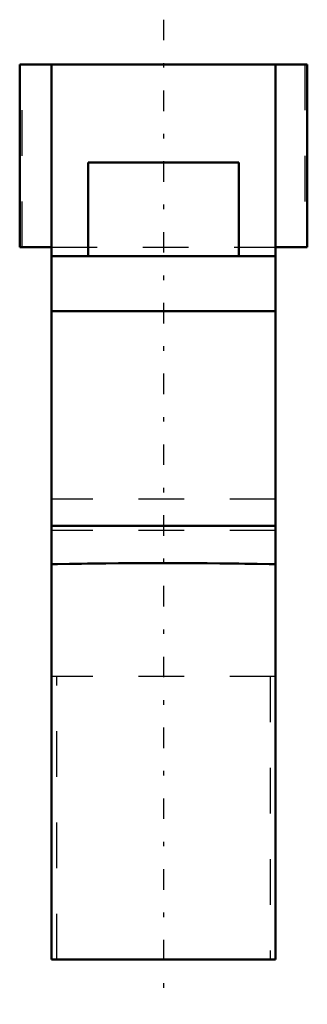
# Model space of a CAD drawing. Header units: millimetres. Extents: x -3.1 to 3.1, y -1 to 20.6.
import ezdxf

# ---------------------------------------------------------------- set-up
doc = ezdxf.new("R2010")
doc.units = ezdxf.units.MM
doc.linetypes.add('Center', pattern=[1.5, 0.45, -0.5, 0.05, -0.5])
doc.linetypes.add('Dashed', pattern=[2, 1, -1])
for name, color, linetype, lineweight in [('AM_0', 7, 'Continuous', 30), ('AM_3', 7, 'Dashed', 5), ('AM_7', 7, 'Center', 5)]:
    doc.layers.add(name, color=color, linetype=linetype, lineweight=lineweight)

msp = doc.modelspace()

# ---------------------------------------------------------------- linework, layer by layer
at = {"layer": 'AM_0', "color": 7, "linetype": 'Continuous', "lineweight": 50}
for p, q in [((-3.15, 19.6), (-3.15, 15.6)), ((-3.15, 19.6), (3.15, 19.6)), ((-2.45, 0), (-2.45, 19.6)), ((2.45, 19.6), (2.45, 0)), ((3.15, 19.6), (3.15, 15.6)), ((1.65, 17.45), (-1.65, 17.45)), ((-1.65, 17.45), (-1.65, 15.4)), ((1.65, 15.4), (1.65, 17.45)), ((-3.15, 15.6), (-2.45, 15.6)), ((2.45, 15.6), (3.15, 15.6)), ((2.45, 15.4), (-2.45, 15.4)), ((2.45, 14.2), (-2.45, 14.2)), ((2.45, 9.5), (-2.45, 9.5)), ((2.45, 0), (-2.45, 0))]:
    msp.add_line(p, q, dxfattribs=at)
msp.add_lwpolyline([(-2.45, 8.657), (-2.322, 8.66), (-2.062, 8.664), (-1.798, 8.668), (-1.665, 8.669), (-1.53, 8.671), (-1.26, 8.674), (-0.986, 8.676), (-0.711, 8.678), (-0.433, 8.679), (-0.155, 8.679), (-0.016, 8.68), (0.124, 8.679), (0.403, 8.679), (0.682, 8.678), (0.959, 8.676), (1.236, 8.674), (1.511, 8.671), (1.647, 8.67), (1.783, 8.668), (2.052, 8.664), (2.318, 8.66), (2.45, 8.657)], dxfattribs=at)
at = {"layer": 'AM_3', "color": 6, "linetype": 'Dashed', "lineweight": 25}
for p, q in [((-3.095, 15.6), (-3.095, 19.6)), ((3.095, 19.6), (3.095, 15.6)), ((-2.45, 15.6), (2.45, 15.6)), ((2.45, 10.08), (-2.45, 10.08)), ((2.45, 9.393), (-2.45, 9.393)), ((2.45, 6.2), (-2.45, 6.2)), ((-2.34, 0), (-2.34, 6.2)), ((2.34, 6.2), (2.34, 0))]:
    msp.add_line(p, q, dxfattribs=at)
at = {"layer": 'AM_7', "color": 4, "linetype": 'Center', "lineweight": 25}
msp.add_line((0, 20.58), (0, -0.98), dxfattribs=at)

doc.saveas('drawing.dxf')
